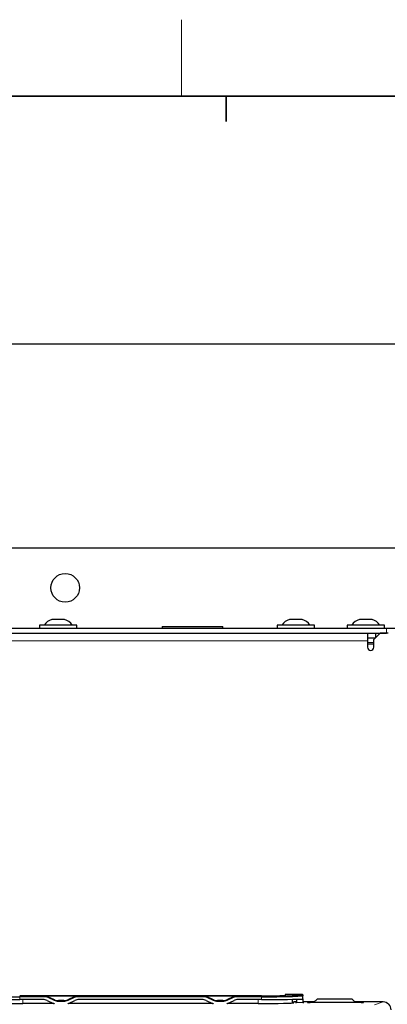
# Paper-space layout 'Blatt3' of a CAD drawing. Header units: millimetres. Extents: x 5 to 418, y 2 to 292.
# Tile 48 of 54: x 109 to 138, y 211 to 288. Entities that reach past the tile are written whole.
import ezdxf

# ---------------------------------------------------------------- set-up
doc = ezdxf.new("R2010")
doc.units = ezdxf.units.MM
doc.layers.add('SLD-0', color=7, linetype='Continuous')
doc.styles.add('SLDTEXTSTYLE1', font='TXT', dxfattribs={"width": 0.605})
doc.dimstyles.new('SLDDIMSTYLE0', dxfattribs={"dimtxt": 3.5, "dimasz": 3.302, "dimexe": 0, "dimexo": 0.0625, "dimgap": 0.875, "dimtad": 1, "dimlfac": 4, "dimrnd": 1e-09, "dimzin": 12, "dimdsep": 46, "dimtxsty": 'SLDTEXTSTYLE1', "dimsah": 1, "dimcen": 0.09, "dimadec": 0, "dimazin": 3, "dimtfac": 1, "dimtofl": 0, "dimtmove": 0, "dimatfit": 3, "dimfxl": 1, "dimfrac": 2, "dimtolj": 1, "dimtzin": 12, "dimarcsym": 0})
doc.dimstyles.new('SLDDIMSTYLE1', dxfattribs={"dimtxt": 3.5, "dimasz": 3.302, "dimexe": 0, "dimexo": 0.0625, "dimgap": 0.875, "dimtad": 1, "dimdec": 1, "dimlfac": 4, "dimrnd": 1e-09, "dimzin": 12, "dimdsep": 46, "dimtxsty": 'SLDTEXTSTYLE1', "dimsah": 1, "dimcen": 0.09, "dimadec": 0, "dimazin": 3, "dimtfac": 1, "dimtofl": 0, "dimtmove": 0, "dimatfit": 3, "dimfxl": 1, "dimfrac": 2, "dimtolj": 1, "dimtzin": 12, "dimarcsym": 0})

# ---------------------------------------------------------------- blocks, each defined once
blk = doc.blocks.new('_D_15')
at = {"layer": 'SLD-0', "color": 7}
for p, q in [((48.349, 245.712), (48.349, 264.007)), ((146.349, 245.712), (146.349, 264.007)), ((48.349, 263.007), (146.349, 263.007))]:
    blk.add_line(p, q, dxfattribs=at)
for points in [[(48.349, 263.007), (51.651, 262.499), (51.651, 263.515)], [(146.349, 263.007), (143.047, 263.515), (143.047, 262.499)]]:
    blk.add_solid(points, dxfattribs=at)
at = {"layer": 'SLD-0', "color": 7, "insert": (93.339, 267.519), "char_height": 3.5, "attachment_point": 1, "style": 'SLDTEXTSTYLE1'}
blk.add_mtext('392', dxfattribs=at)
blk = doc.blocks.new('_D_16')
at = {"layer": 'SLD-0', "color": 7}
for p, q in [((145.099, 246.962), (157.349, 246.962)), ((156.349, 246.962), (156.349, 95.397)), ((135.809, 95.397), (157.349, 95.397))]:
    blk.add_line(p, q, dxfattribs=at)
for points in [[(156.349, 246.962), (155.841, 243.66), (156.857, 243.66)], [(156.349, 95.397), (156.857, 98.699), (155.841, 98.699)]]:
    blk.add_solid(points, dxfattribs=at)
at = {"layer": 'SLD-0', "color": 7, "insert": (151.837, 165.164), "char_height": 3.5, "attachment_point": 1, "rotation": 90, "style": 'SLDTEXTSTYLE1'}
blk.add_mtext('606,3', dxfattribs=at)

psp = doc.layouts.new('Blatt3')

# ---------------------------------------------------------------- linework, layer by layer
at = {"color": 7, "linetype": 'Continuous', "lineweight": 25}
for p, q in [((145.0991, 246.9623), (49.5991, 246.9623)), ((110.3241, 240.9123), (110.3241, 240.6623)), ((113.2741, 240.9123), (110.3241, 240.9123)), ((112.2991, 241.3373), (111.2991, 241.3373)), ((113.2741, 240.6623), (113.2741, 240.9123)), ((119.9741, 240.7873), (119.9741, 240.6623)), ((119.9741, 240.7873), (124.7241, 240.7873)), ((124.7241, 240.6623), (124.7241, 240.7873)), ((128.9991, 240.9123), (128.9991, 240.6623)), ((131.9491, 240.9123), (128.9991, 240.9123)), ((130.9741, 241.3373), (129.9741, 241.3373)), ((131.9491, 240.6623), (131.9491, 240.9123)), ((134.4991, 240.9123), (134.4991, 240.6623)), ((137.4491, 240.9123), (134.4991, 240.9123)), ((136.4741, 241.3373), (135.4741, 241.3373)), ((137.4491, 240.6623), (137.4491, 240.9123)), ((57.0991, 240.6623), (137.5991, 240.6623)), ((57.0991, 240.2873), (137.5991, 240.2873)), ((136.0991, 240.2873), (136.0991, 239.6623)), ((137.0991, 240.2873), (136.5991, 239.7873)), ((136.7241, 240.2873), (136.7241, 239.9123)), ((137.7241, 240.2873), (137.0991, 240.2873)), ((137.5991, 240.6623), (138.5991, 240.6623)), ((136.0991, 239.9123), (136.7241, 239.9123)), ((136.0991, 239.6623), (136.0991, 239.1623)), ((136.5991, 239.4123), (136.0991, 239.4123)), ((136.5991, 239.1623), (136.5991, 239.7873)), ((127.7741, 211.7732), (108.7741, 211.7732)), ((110.6161, 211.4749), (108.7741, 211.4749)), ((110.4039, 211.766), (113.6443, 211.766)), ((110.4039, 211.763), (110.4039, 211.766)), ((110.6771, 211.763), (110.4039, 211.763)), ((110.9331, 211.4046), (111.4359, 211.1702)), ((111.4969, 211.4582), (110.9941, 211.6927)), ((112.2344, 211.3879), (111.8138, 211.3879)), ((113.0541, 211.6927), (112.5513, 211.4582)), ((112.6123, 211.1702), (113.1151, 211.4046)), ((113.6443, 211.763), (113.3711, 211.763)), ((123.1161, 211.4749), (113.4321, 211.4749)), ((113.6443, 211.766), (113.6443, 211.763)), ((122.9039, 211.766), (126.1443, 211.766)), ((122.9039, 211.763), (122.9039, 211.766)), ((123.1771, 211.763), (122.9039, 211.763)), ((123.4331, 211.4046), (123.9359, 211.1702)), ((123.9969, 211.4582), (123.4941, 211.6927)), ((124.7344, 211.3879), (124.3138, 211.3879)), ((125.5541, 211.6927), (125.0513, 211.4582)), ((125.1123, 211.1702), (125.6151, 211.4046)), ((126.1443, 211.763), (125.8711, 211.763)), ((127.7741, 211.4749), (125.9321, 211.4749)), ((126.1443, 211.766), (126.1443, 211.763)), ((129.6328, 211.833), (129.6322, 211.7989)), ((130.9741, 211.8821), (129.6828, 211.8821)), ((130.5193, 211.8697), (130.2241, 211.8697)), ((130.2241, 211.8697), (130.2241, 211.8132)), ((130.2241, 211.8132), (130.5193, 211.8132)), ((130.2241, 211.2002), (130.2241, 211.4943)), ((130.5193, 211.8697), (130.5193, 211.865)), ((130.5193, 211.8179), (130.5193, 211.8132)), ((130.5193, 211.8179), (130.9741, 211.8179)), ((130.5253, 211.4772), (130.5294, 211.2515)), ((131.0241, 211.8321), (131.0241, 211.815)), ((131.0241, 211.815), (131.0241, 211.7679)), ((131.0241, 211.7679), (131.0241, 211.7566)), ((131.0241, 211.5316), (131.0241, 211.7566)), ((131.0241, 211.5316), (131.0241, 211.4772)), ((131.0241, 211.4772), (131.0241, 211.2515)), ((132.1491, 211.5123), (131.8991, 211.2623)), ((134.8991, 211.5123), (132.1491, 211.5123)), ((135.1491, 211.2623), (134.8991, 211.5123)), ((111.4489, 211.1643), (109.0241, 211.1643)), ((123.9489, 211.1643), (112.5993, 211.1643)), ((127.5241, 211.1643), (125.0993, 211.1643)), ((130.2741, 211.204), (130.2741, 211.2321)), ((130.5289, 211.2821), (130.3241, 211.2821)), ((131.9188, 211.2821), (131.0241, 211.2821)), ((131.0241, 211.2515), (131.0241, 211.232)), ((131.4125, 211.2501), (131.4118, 211.2501)), ((135.5978, 211.2477), (131.6004, 211.2477)), ((131.8991, 211.2623), (131.8991, 211.2477)), ((137.333, 211.2821), (135.1293, 211.2821)), ((135.1491, 211.2477), (135.1491, 211.2623))]:
    psp.add_line(p, q, dxfattribs=at)
at = {"color": 7, "linetype": 'Continuous', "lineweight": 18}
for p, q in [((137.5991, 240.2873), (137.5991, 240.6623)), ((136.0991, 239.6623), (58.5991, 239.6623)), ((136.5991, 239.5373), (136.0991, 239.5373)), ((108.7741, 211.6998), (108.7741, 211.7507)), ((108.7741, 211.7507), (110.6771, 211.7507)), ((110.6771, 211.6998), (108.7741, 211.6998)), ((108.7741, 211.4749), (108.7741, 211.6998)), ((109.0241, 211.1643), (109.0241, 211.4749)), ((110.6771, 211.763), (110.6771, 211.7507)), ((110.6771, 211.6998), (110.6771, 211.7507)), ((111.4757, 211.3998), (110.9729, 211.6343)), ((110.9941, 211.6927), (110.9941, 211.6804)), ((110.9941, 211.6804), (111.4969, 211.446)), ((111.4969, 211.4582), (111.4969, 211.446)), ((111.8138, 211.3879), (111.8138, 211.3758)), ((111.8138, 211.3758), (111.8138, 211.3249)), ((111.8138, 211.3758), (112.2344, 211.3758)), ((112.2344, 211.3249), (111.8138, 211.3249)), ((112.2344, 211.3879), (112.2344, 211.3758)), ((112.2344, 211.3758), (112.2344, 211.3249)), ((112.5513, 211.446), (113.0541, 211.6804)), ((112.5513, 211.4582), (112.5513, 211.446)), ((113.0753, 211.6343), (112.5725, 211.3998)), ((113.0541, 211.6927), (113.0541, 211.6804)), ((113.3711, 211.763), (113.3711, 211.7507)), ((113.3711, 211.7507), (113.3711, 211.6998)), ((113.3711, 211.7507), (123.1771, 211.7507)), ((123.1771, 211.6998), (113.3711, 211.6998)), ((123.1771, 211.763), (123.1771, 211.7507)), ((123.1771, 211.7507), (123.1771, 211.6998)), ((123.9757, 211.3998), (123.4729, 211.6343)), ((123.4941, 211.6927), (123.4941, 211.6804)), ((123.4941, 211.6804), (123.9969, 211.446)), ((123.9969, 211.4582), (123.9969, 211.446)), ((124.3138, 211.3879), (124.3138, 211.3758)), ((124.3138, 211.3758), (124.3138, 211.3249)), ((124.3138, 211.3758), (124.7344, 211.3758)), ((124.7344, 211.3249), (124.3138, 211.3249)), ((124.7344, 211.3879), (124.7344, 211.3758)), ((124.7344, 211.3758), (124.7344, 211.3249)), ((125.0513, 211.446), (125.5541, 211.6804)), ((125.0513, 211.4582), (125.0513, 211.446)), ((125.5753, 211.6343), (125.0725, 211.3998)), ((125.5541, 211.6927), (125.5541, 211.6804)), ((125.8711, 211.763), (125.8711, 211.7507)), ((125.8711, 211.7507), (125.8711, 211.6998)), ((125.8711, 211.7507), (127.7741, 211.7507)), ((127.7741, 211.6998), (125.8711, 211.6998)), ((127.5241, 211.1643), (127.5241, 211.4749)), ((127.7741, 211.7507), (127.7741, 211.6998)), ((127.7741, 211.4749), (127.7741, 211.6998)), ((129.6328, 211.799), (129.6328, 211.833)), ((129.6828, 211.8821), (129.6828, 211.8065)), ((130.5193, 211.865), (130.9741, 211.865)), ((130.5253, 211.4772), (131.0241, 211.4772)), ((130.9741, 211.865), (130.9741, 211.8821)), ((130.9741, 211.8179), (130.9741, 211.865)), ((130.9741, 211.8065), (130.9741, 211.8179)), ((130.3241, 211.2821), (130.3241, 211.2132)), ((130.5294, 211.2515), (131.0241, 211.2515)), ((131.4004, 211.2512), (131.4004, 211.2598)), ((131.4004, 211.2512), (131.4142, 211.2499)), ((131.6004, 211.2633), (131.9001, 211.2633)), ((131.6004, 211.2633), (131.6004, 211.2477)), ((135.1481, 211.2633), (135.5978, 211.2633)), ((135.5978, 211.2633), (135.5978, 211.2477)), ((135.784, 211.2499), (135.7978, 211.2512)), ((135.7978, 211.2598), (135.7978, 211.2512)), ((136.6498, 211.0545), (137.333, 211.2821))]:
    psp.add_line(p, q, dxfattribs=at)
at = {"color": 7, "linetype": 'Continuous', "lineweight": 25, "flags": 128}
for points in [[(111.4359, 211.1702), (111.4734, 211.1539), (111.4839, 211.1498)], [(112.5643, 211.1498), (112.5748, 211.1539), (112.6123, 211.1702)], [(123.9359, 211.1702), (123.9734, 211.1539), (123.9839, 211.1498)], [(125.0643, 211.1498), (125.0748, 211.1539), (125.1123, 211.1702)]]:
    psp.add_lwpolyline(points, dxfattribs=at)
at = {"color": 7, "linetype": 'Continuous', "lineweight": 25}
psp.add_circle((112.3491, 243.8373), 1.125, dxfattribs=at)
for centre, radius, start, end in [((111.5366, 240.366), 1, 103.741315, 146.881112), ((112.0616, 240.366), 1, 33.118888, 76.258685), ((130.2116, 240.366), 1, 103.741315, 146.881112), ((130.7366, 240.366), 1, 33.118888, 76.258685), ((135.7116, 240.366), 1, 103.741315, 146.881112), ((136.2366, 240.366), 1, 33.118888, 76.258685), ((136.3491, 239.1623), 0.25, 180, 0), ((107.9285, 256.3854), 44.6936, 266.916175, 271.084129), ((107.9285, 256.1604), 44.6936, 266.916175, 271.084129), ((110.6161, 210.7248), 0.7501, 65.003549, 90.000139), ((110.6771, 211.0006), 0.7501, 65.003549, 90.000139), ((111.8138, 212.1258), 0.7501, 245.003549, 270.000139), ((112.2344, 212.1258), 0.7501, 269.999861, 294.996451), ((113.3711, 211.0006), 0.7501, 89.999861, 114.996451), ((113.4321, 210.7248), 0.7501, 89.999861, 114.996451), ((123.1161, 210.7248), 0.7501, 65.003549, 90.000139), ((123.1771, 211.0006), 0.7501, 65.003549, 90.000139), ((124.3138, 212.1258), 0.7501, 245.003549, 270.000139), ((124.7344, 212.1258), 0.7501, 269.999861, 294.996451), ((125.8711, 211.0006), 0.7501, 89.999861, 114.996451), ((125.9321, 210.7248), 0.7501, 89.999861, 114.996451), ((128.6067, 255.7488), 44.006, 268.915871, 273.083825), ((128.2511, 239.1402), 27.3711, 269.001369, 272.998326), ((128.553, 260.2097), 48.5161, 269.080131, 272.919564), ((128.553, 259.9848), 48.5161, 269.080131, 272.919564), ((129.6828, 211.8321), 0.05, 89.995739, 178.995535), ((130.9741, 211.8321), 0.05, 0.004364, 90.004363), ((130.9741, 211.7679), 0.05, 0.004364, 90.004363), ((130.3241, 211.2321), 0.05, 89.995637, 179.995636)]:
    psp.add_arc(centre, radius, start, end, dxfattribs=at)
at = {"color": 7, "linetype": 'Continuous', "lineweight": 18}
for centre, radius, start, end in [((110.6771, 210.9997), 0.7001, 65.003549, 90.000139), ((109.3516, 212.404), 1.7948, 334.602099, 336.223441), ((109.8544, 212.1696), 1.7948, 334.602099, 336.223441), ((111.8138, 212.125), 0.8001, 245.003549, 270.000139), ((112.2344, 212.125), 0.8001, 269.999861, 294.996451), ((114.1937, 212.1696), 1.7948, 203.776559, 205.397901), ((114.6966, 212.404), 1.7948, 203.776559, 205.397901), ((113.3711, 210.9997), 0.7001, 89.999861, 114.996451), ((123.1771, 210.9997), 0.7001, 65.003549, 90.000139), ((121.8516, 212.404), 1.7948, 334.602099, 336.223441), ((122.3544, 212.1696), 1.7948, 334.602099, 336.223441), ((124.3138, 212.125), 0.8001, 245.003549, 270.000139), ((124.7344, 212.125), 0.8001, 269.999861, 294.996451), ((126.6937, 212.1696), 1.7948, 203.776559, 205.397901), ((127.1966, 212.404), 1.7948, 203.776559, 205.397901), ((125.8711, 210.9997), 0.7001, 89.999861, 114.996451), ((129.6828, 211.7565), 0.05, 89.999786, 115.908478), ((130.9741, 211.815), 0.05, 0.004364, 90.004363), ((130.9741, 211.7565), 0.05, 0.004364, 90.004363), ((130.3241, 211.1631), 0.05, 89.999735, 119.453321), ((131.4004, 211.1848), 0.075, 58.950066, 90.000284), ((135.6478, 208.3965), 2.8673, 87.001465, 90.998839), ((135.7978, 211.1848), 0.075, 89.999716, 121.049934)]:
    psp.add_arc(centre, radius, start, end, dxfattribs=at)
at = {"color": 7, "linetype": 'Continuous', "lineweight": 25}
for centre, major_axis, ratio, start_param, end_param in [((110.6771, 211.0129), (0, -0.7501), 0.9998477, 2.7052603, 3.1415927), ((111.8138, 212.1381), (0, -0.7501), 0.9998477, 5.846853, 6.2831853), ((112.2344, 212.1381), (0, -0.7501), 0.9998477, 0, 0.4363323), ((113.3711, 211.0129), (0, -0.7501), 0.9998477, 3.1415927, 3.577925), ((123.1771, 211.0129), (0, -0.7501), 0.9998477, 2.7052603, 3.1415927), ((124.3138, 212.1381), (0, -0.7501), 0.9998477, 5.846853, 6.2831853), ((124.7344, 212.1381), (0, -0.7501), 0.9998477, 0, 0.4363323), ((125.8711, 211.0129), (0, -0.7501), 0.9998477, 3.1415927, 3.577925), ((130.5324, 211.1151), (-0.0131, 0.75), 0.0003045, 0.017448, 0.3563949), ((130.5372, 210.792), (-0.0131, 0.75), 0.0003045, 5.864301, 5.952419), ((109.0241, 211.2132), (2.8, 0), 0.0174551, 3.1415927, 4.712389), ((127.5241, 211.2132), (2.8, 0), 0.0174551, 4.712389, 6.2831853), ((130.7741, 211.2415), (0.325, 0), 0.0174551, 2.4226641, 3.8611569), ((130.5176, 211.9367), (-0.0131, 0.75), 0.0003045, 2.7227083, 2.7921863), ((130.7741, 211.2415), (0.325, 0), 0.0174551, 5.5900254, 6.9763452), ((131.6004, 211.2512), (0.2, 0), 0.0174524, 3.1415926, 4.7120843), ((135.5978, 211.2512), (0.2, 0), 0.0174524, 4.7126937, 6.2831854), ((137.3325, 210.657), (0.5937, 0.1978), 0.9987209, 5.962135, 7.5320179)]:
    psp.add_ellipse(centre, major_axis=major_axis, ratio=ratio, start_param=start_param, end_param=end_param, dxfattribs=at)
at = {"color": 7, "linetype": 'Continuous', "lineweight": 18}
psp.add_ellipse((131.6004, 211.2598), major_axis=(0.2, 0), ratio=0.0174524, start_param=1.571101, end_param=3.1415927, dxfattribs=at)
at = {"color": 7, "linetype": 'Continuous', "lineweight": 25}
psp.add_open_spline([(135.7873, 211.2502), (135.7873, 211.2502), (135.7875, 211.2502), (135.7872, 211.2502), (135.7871, 211.2502)], degree=3, knots=[0, 0, 0, 0, 0.4613342, 1, 1, 1, 1], dxfattribs=at)
at = {"layer": 'SLD-0', "lineweight": 18}
psp.add_line((121.5, 282.5), (121.5, 288.5), dxfattribs=at)
at = {"layer": 'SLD-0', "lineweight": 35}
psp.add_line((408, 282.5), (26, 282.5), dxfattribs=at)
at = {"layer": 'SLD-0'}
for p, q in [((125, 280.5), (125, 282.5)), ((125, 282.5), (125, 280.5))]:
    psp.add_line(p, q, dxfattribs=at)

# ---------------------------------------------------------------- dimensions: what is measured, and where the dimension line sits
at = {"layer": 'SLD-0', "color": 7}
dim = psp.add_linear_dim(base=(146.3491, 263.0071), p1=(48.3491, 245.7123), p2=(146.3491, 245.7123), dimstyle='SLDDIMSTYLE0', dxfattribs=at)
dim.commit()
dim.dimension.update_dxf_attribs({"geometry": '_D_15', "text_midpoint": (97.3491, 263.0071), "dimtype": 160})
dim = psp.add_linear_dim(base=(156.3491, 95.3973), p1=(145.0991, 246.9623), p2=(135.8088, 95.3973), angle=90, dimstyle='SLDDIMSTYLE1', dxfattribs=at)
dim.commit()
dim.dimension.update_dxf_attribs({"geometry": '_D_16', "text_midpoint": (156.3491, 171.1798), "dimtype": 160})

doc.saveas('drawing.dxf')
